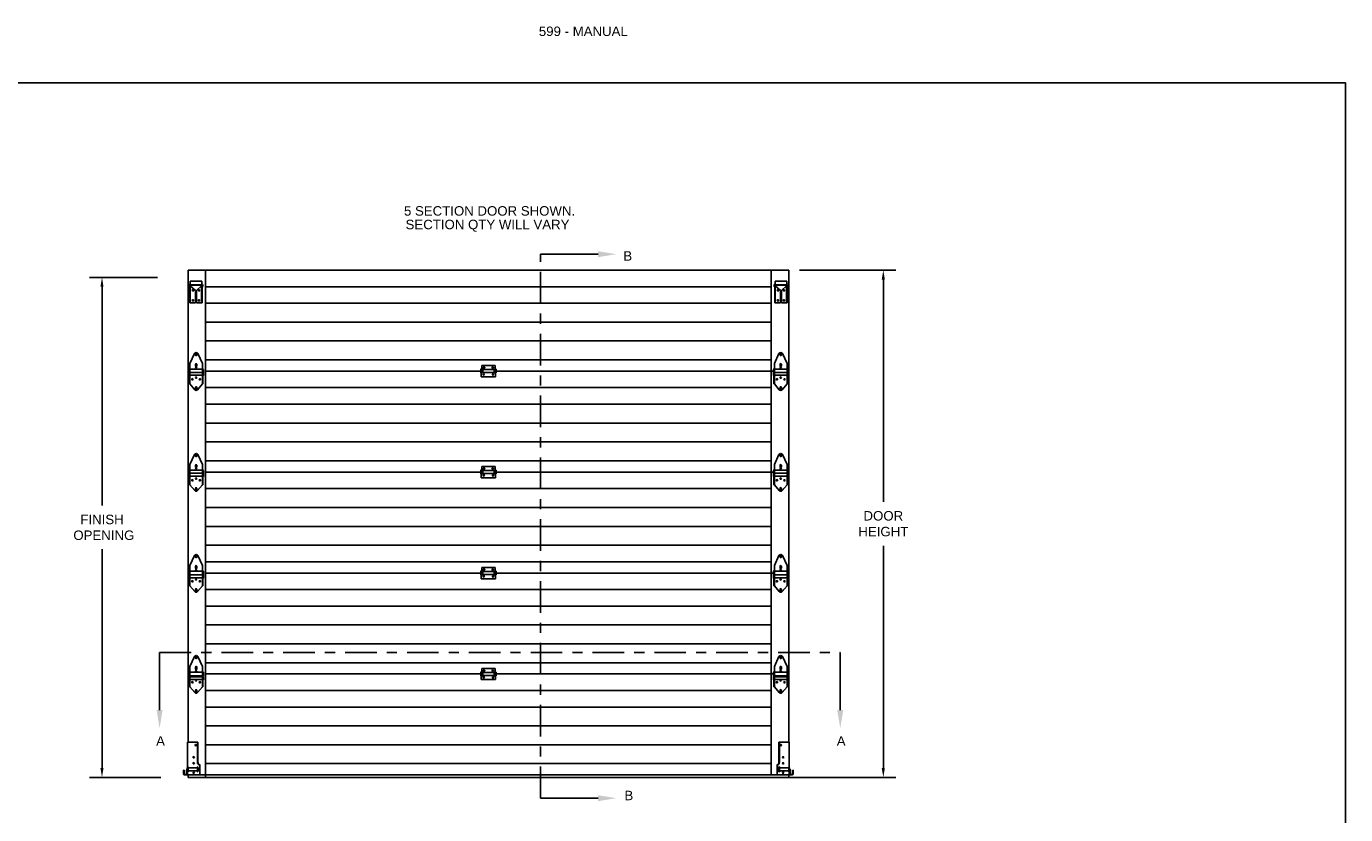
# Model space of a CAD drawing. Header units: inches. Extents: x 168.8 to 189.1, y 234.4 to 247.7.
# Tile 7 of 7: x 176 to 189.1, y 239.9 to 247.7. Entities that reach past the tile are written whole.
import ezdxf
from ezdxf import colors
from ezdxf.entities.mleader import LeaderData, LeaderLine
from ezdxf.math import Vec2, Vec3

# ---------------------------------------------------------------- set-up
doc = ezdxf.new("R2010")
doc.units = ezdxf.units.IN
doc.header["$LTSCALE"] = 0.25
doc.header["$MEASUREMENT"] = 0
doc.linetypes.add('CENTER', pattern=[2, 1.25, -0.25, 0.25, -0.25])
for name, color, linetype in [('599', 7, 'Continuous'), ('ANNOTATIONS', 1, 'Continuous'), ('SECTION CUTS', 6, 'CENTER')]:
    doc.layers.add(name, color=color, linetype=linetype)
doc.styles.add('ARIAL', font='arial.ttf', dxfattribs={"height": 0.09375})
doc.styles.get("Standard").update_dxf_attribs({"font": 'romans.shx'})
doc.dimstyles.new('STANDARD$0', dxfattribs={"dimtxt": 0.09375, "dimasz": 0.09375, "dimexe": 0.03125, "dimexo": 0.046875, "dimgap": 0.09, "dimtad": 0, "dimtih": 1, "dimtoh": 1, "dimdec": 4, "dimzin": 0, "dimdsep": 46, "dimtxsty": 'ARIAL', "dimcen": 0.09, "dimadec": 0, "dimazin": 0, "dimtfac": 1, "dimtdec": 4, "dimtofl": 0, "dimtmove": 0, "dimatfit": 1, "dimfxl": 1, "dimtolj": 1, "dimtzin": 0, "dimarcsym": 0})

# ---------------------------------------------------------------- blocks, each defined once
blk = doc.blocks.new('*D9')
at = {"layer": 'ANNOTATIONS', "color": 0, "lineweight": -2, "transparency": 16777216}
for p, q in [((183.65, 245.328), (184.606, 245.328)), ((184.481, 245.234), (184.481, 243.033)), ((184.481, 240.397), (184.481, 242.598)), ((183.544, 240.304), (184.606, 240.304))]:
    blk.add_line(p, q, dxfattribs=at)
at = {"layer": 'ANNOTATIONS', "color": 0, "transparency": 16777216}
for points in [[(184.465, 245.234), (184.496, 245.234), (184.481, 245.328)], [(184.465, 240.397), (184.496, 240.397), (184.481, 240.304)]]:
    blk.add_solid(points, dxfattribs=at)
at = {"layer": 'defpoints', "color": 0, "transparency": 16777216}
for p in [(183.544, 245.328), (183.438, 240.304), (184.481, 240.304)]:
    blk.add_point(p, dxfattribs=at)
at = {"layer": 'ANNOTATIONS', "color": 0, "transparency": 16777216, "insert": (184.481, 242.816), "char_height": 0.0938, "attachment_point": 5, "style": 'ARIAL'}
blk.add_mtext('\\A1;DOOR\\PHEIGHT', dxfattribs=at)
blk = doc.blocks.new('*D10')
at = {"layer": 'ANNOTATIONS', "color": 0, "lineweight": -2, "transparency": 16777216}
for p, q in [((177.293, 245.256), (176.619, 245.256)), ((176.744, 245.163), (176.744, 242.997)), ((176.744, 240.397), (176.744, 242.563)), ((177.327, 240.304), (176.619, 240.304))]:
    blk.add_line(p, q, dxfattribs=at)
at = {"layer": 'ANNOTATIONS', "color": 0, "transparency": 16777216}
for points in [[(176.728, 245.163), (176.759, 245.163), (176.744, 245.256)], [(176.728, 240.397), (176.759, 240.397), (176.744, 240.304)]]:
    blk.add_solid(points, dxfattribs=at)
at = {"layer": 'defpoints', "color": 0, "transparency": 16777216}
for p in [(177.399, 245.256), (176.744, 240.304), (177.433, 240.304)]:
    blk.add_point(p, dxfattribs=at)
at = {"layer": 'ANNOTATIONS', "color": 0, "transparency": 16777216, "insert": (176.744, 242.78), "char_height": 0.0938, "attachment_point": 5, "style": 'ARIAL'}
blk.add_mtext('\\A1;FINISH\\P OPENING', dxfattribs=at)

msp = doc.modelspace()

# ---------------------------------------------------------------- linework, layer by layer
at = {"layer": '599'}
for p, q in [((177.59666, 245.328), (183.54392, 245.328)), ((177.59666, 245.328), (177.59666, 240.653)), ((177.61613, 245.2183), (177.73163, 245.2183)), ((177.61613, 245.2183), (177.61613, 245.184)), ((177.73163, 245.2183), (177.73163, 245.184)), ((177.76904, 245.328), (177.76904, 240.30359)), ((183.37154, 245.328), (183.37154, 240.328)), ((183.52445, 245.2183), (183.40895, 245.2183)), ((183.40895, 245.2183), (183.40895, 245.184)), ((183.52445, 245.2183), (183.52445, 245.184)), ((183.54392, 245.328), (183.54392, 240.653)), ((177.60708, 245.17984), (177.60655, 245.16459)), ((177.61195, 245.1644), (177.60655, 245.16459)), ((177.61248, 245.17965), (177.61195, 245.1644)), ((177.61288, 245.1742), (177.61288, 245.003)), ((177.73078, 245.184), (177.61698, 245.184)), ((177.61818, 245.1742), (177.61818, 245.003)), ((177.66888, 245.128), (177.61818, 245.1739)), ((177.66888, 245.128), (177.66888, 245.003)), ((177.67888, 245.128), (177.72958, 245.1739)), ((177.67888, 245.128), (177.67888, 245.003)), ((177.72958, 245.1742), (177.72958, 245.003)), ((177.73488, 245.1742), (177.73488, 245.003)), ((177.73528, 245.17965), (177.73581, 245.1644)), ((177.73581, 245.1644), (177.74121, 245.16459)), ((177.74068, 245.17984), (177.74121, 245.16459)), ((177.76904, 245.16437), (183.37154, 245.16437)), ((183.3999, 245.17984), (183.39936, 245.16459)), ((183.40476, 245.1644), (183.39936, 245.16459)), ((183.40529, 245.17965), (183.40476, 245.1644)), ((183.4057, 245.1742), (183.4057, 245.003)), ((183.40979, 245.184), (183.5236, 245.184)), ((183.411, 245.1742), (183.411, 245.003)), ((183.4617, 245.128), (183.411, 245.1739)), ((183.4617, 245.128), (183.4617, 245.003)), ((183.4717, 245.128), (183.5224, 245.1739)), ((183.4717, 245.128), (183.4717, 245.003)), ((183.5224, 245.1742), (183.5224, 245.003)), ((183.5277, 245.1742), (183.5277, 245.003)), ((183.5281, 245.17965), (183.52863, 245.1644)), ((183.52863, 245.1644), (183.53403, 245.16459)), ((183.53349, 245.17984), (183.53403, 245.16459)), ((177.61288, 245.003), (177.66888, 245.003)), ((177.67888, 245.003), (177.73488, 245.003)), ((177.76904, 245.00083), (183.37154, 245.00083)), ((183.4617, 245.003), (183.4057, 245.003)), ((183.5277, 245.003), (183.4717, 245.003)), ((177.76904, 244.81393), (183.37154, 244.81393)), ((177.76904, 244.62704), (183.37154, 244.62704)), ((177.61355, 244.403), (177.65903, 244.50146)), ((177.66942, 244.49947), (177.66942, 244.48772)), ((177.68267, 244.48772), (177.68267, 244.49947)), ((177.73855, 244.403), (177.69307, 244.50146)), ((177.76904, 244.44014), (183.37154, 244.44014)), ((183.40203, 244.403), (183.4475, 244.50146)), ((183.4579, 244.48772), (183.4579, 244.49947)), ((183.47115, 244.49947), (183.47115, 244.48772)), ((183.52703, 244.403), (183.48155, 244.50146)), ((177.604, 244.34502), (177.609, 244.34175)), ((177.604, 244.28348), (177.604, 244.34502)), ((177.604, 244.31753), (177.609, 244.31426)), ((177.609, 244.2016), (177.609, 244.35237)), ((177.609, 244.35237), (177.61355, 244.35237)), ((177.61355, 244.2016), (177.61355, 244.403)), ((177.61355, 244.34737), (177.73855, 244.34737)), ((177.61355, 244.31585), (177.73855, 244.31585)), ((177.66942, 244.39615), (177.66942, 244.37815)), ((177.68267, 244.37815), (177.68267, 244.39615)), ((177.73855, 244.403), (177.73855, 244.2016)), ((177.73855, 244.35237), (177.7431, 244.35237)), ((177.7431, 244.35237), (177.7431, 244.2016)), ((177.7481, 244.34502), (177.7431, 244.34175)), ((177.7481, 244.31753), (177.7431, 244.31426)), ((177.7481, 244.28348), (177.7481, 244.34502)), ((177.76904, 244.328), (180.49464, 244.328)), ((180.49464, 244.3459), (180.49464, 244.3101)), ((180.49464, 244.3459), (180.49964, 244.34262)), ((180.49464, 244.3101), (180.49964, 244.31337)), ((180.49964, 244.353), (180.49964, 244.272)), ((180.50386, 244.353), (180.49964, 244.353)), ((180.50386, 244.384), (180.63671, 244.384)), ((180.50386, 244.384), (180.50386, 244.353)), ((180.51081, 244.34607), (180.51431, 244.34607)), ((180.51081, 244.30992), (180.51431, 244.30992)), ((180.51431, 244.34607), (180.51431, 244.30992)), ((180.51431, 244.34262), (180.62626, 244.34262)), ((180.51431, 244.31337), (180.62626, 244.31337)), ((180.52036, 244.36265), (180.52036, 244.36035)), ((180.53366, 244.36035), (180.53366, 244.36265)), ((180.60691, 244.36035), (180.60691, 244.36265)), ((180.62021, 244.36265), (180.62021, 244.36035)), ((180.62626, 244.34607), (180.62626, 244.30992)), ((180.62976, 244.34607), (180.62626, 244.34607)), ((180.62976, 244.30992), (180.62626, 244.30992)), ((180.63671, 244.384), (180.63671, 244.353)), ((180.64094, 244.353), (180.63671, 244.353)), ((180.64094, 244.272), (180.64094, 244.353)), ((180.64594, 244.3459), (180.64094, 244.34262)), ((180.64594, 244.3101), (180.64094, 244.31337)), ((180.64594, 244.3459), (180.64594, 244.3101)), ((180.64594, 244.328), (183.39248, 244.328)), ((183.39248, 244.28348), (183.39248, 244.34502)), ((183.39248, 244.34502), (183.39748, 244.34175)), ((183.39248, 244.31753), (183.39748, 244.31426)), ((183.39748, 244.35237), (183.39748, 244.2016)), ((183.40203, 244.35237), (183.39748, 244.35237)), ((183.40203, 244.403), (183.40203, 244.2016)), ((183.52703, 244.34737), (183.40203, 244.34737)), ((183.52703, 244.31585), (183.40203, 244.31585)), ((183.4579, 244.37815), (183.4579, 244.39615)), ((183.47115, 244.39615), (183.47115, 244.37815)), ((183.52703, 244.2016), (183.52703, 244.403)), ((183.53158, 244.35237), (183.52703, 244.35237)), ((183.53158, 244.2016), (183.53158, 244.35237)), ((183.53658, 244.34502), (183.53158, 244.34175)), ((183.53658, 244.31753), (183.53158, 244.31426)), ((183.53658, 244.28348), (183.53658, 244.34502)), ((177.604, 244.28348), (177.609, 244.28676)), ((177.609, 244.2016), (177.61355, 244.2016)), ((177.61355, 244.28676), (177.73855, 244.28676)), ((177.61355, 244.2016), (177.66167, 244.14407)), ((177.66942, 244.16727), (177.66942, 244.15552)), ((177.68267, 244.15552), (177.68267, 244.16727)), ((177.73855, 244.2016), (177.69043, 244.14407)), ((177.73855, 244.2016), (177.7431, 244.2016)), ((177.7481, 244.28348), (177.7431, 244.28676)), ((177.76904, 244.16437), (183.37154, 244.16437)), ((180.49964, 244.272), (180.64094, 244.272)), ((183.39248, 244.28348), (183.39748, 244.28676)), ((183.40203, 244.2016), (183.39748, 244.2016)), ((183.52703, 244.28676), (183.40203, 244.28676)), ((183.40203, 244.2016), (183.45014, 244.14407)), ((183.4579, 244.15552), (183.4579, 244.16727)), ((183.47115, 244.16727), (183.47115, 244.15552)), ((183.52703, 244.2016), (183.47891, 244.14407)), ((183.53158, 244.2016), (183.52703, 244.2016)), ((183.53658, 244.28348), (183.53158, 244.28676)), ((177.76904, 244.00083), (183.37154, 244.00083)), ((177.76904, 243.81393), (183.37154, 243.81393)), ((177.76904, 243.62704), (183.37154, 243.62704)), ((177.61355, 243.403), (177.65903, 243.50146)), ((177.61355, 243.2016), (177.61355, 243.403)), ((177.66942, 243.49947), (177.66942, 243.48772)), ((177.66942, 243.39615), (177.66942, 243.37815)), ((177.68267, 243.48772), (177.68267, 243.49947)), ((177.68267, 243.37815), (177.68267, 243.39615)), ((177.73855, 243.403), (177.69307, 243.50146)), ((177.73855, 243.403), (177.73855, 243.2016)), ((177.76904, 243.44014), (183.37154, 243.44014)), ((180.50386, 243.384), (180.63671, 243.384)), ((180.50386, 243.384), (180.50386, 243.353)), ((180.63671, 243.384), (180.63671, 243.353)), ((183.40203, 243.403), (183.4475, 243.50146)), ((183.40203, 243.403), (183.40203, 243.2016)), ((183.4579, 243.48772), (183.4579, 243.49947)), ((183.4579, 243.37815), (183.4579, 243.39615)), ((183.47115, 243.49947), (183.47115, 243.48772)), ((183.47115, 243.39615), (183.47115, 243.37815)), ((183.52703, 243.403), (183.48155, 243.50146)), ((183.52703, 243.2016), (183.52703, 243.403)), ((177.604, 243.34502), (177.609, 243.34175)), ((177.604, 243.28348), (177.604, 243.34502)), ((177.604, 243.31753), (177.609, 243.31426)), ((177.604, 243.28348), (177.609, 243.28676)), ((177.609, 243.2016), (177.609, 243.35237)), ((177.609, 243.35237), (177.61355, 243.35237)), ((177.61355, 243.34737), (177.73855, 243.34737)), ((177.61355, 243.31585), (177.73855, 243.31585)), ((177.61355, 243.28676), (177.73855, 243.28676)), ((177.73855, 243.35237), (177.7431, 243.35237)), ((177.7431, 243.35237), (177.7431, 243.2016)), ((177.7481, 243.34502), (177.7431, 243.34175)), ((177.7481, 243.31753), (177.7431, 243.31426)), ((177.7481, 243.28348), (177.7431, 243.28676)), ((177.7481, 243.28348), (177.7481, 243.34502)), ((177.76904, 243.328), (180.49464, 243.328)), ((180.49464, 243.3459), (180.49464, 243.3101)), ((180.49464, 243.3459), (180.49964, 243.34262)), ((180.49464, 243.3101), (180.49964, 243.31337)), ((180.49964, 243.353), (180.49964, 243.272)), ((180.50386, 243.353), (180.49964, 243.353)), ((180.49964, 243.272), (180.64094, 243.272)), ((180.51081, 243.34607), (180.51431, 243.34607)), ((180.51081, 243.30992), (180.51431, 243.30992)), ((180.51431, 243.34607), (180.51431, 243.30992)), ((180.51431, 243.34262), (180.62626, 243.34262)), ((180.51431, 243.31337), (180.62626, 243.31337)), ((180.52036, 243.36265), (180.52036, 243.36035)), ((180.53366, 243.36035), (180.53366, 243.36265)), ((180.60691, 243.36035), (180.60691, 243.36265)), ((180.62021, 243.36265), (180.62021, 243.36035)), ((180.62626, 243.34607), (180.62626, 243.30992)), ((180.62976, 243.34607), (180.62626, 243.34607)), ((180.62976, 243.30992), (180.62626, 243.30992)), ((180.64094, 243.353), (180.63671, 243.353)), ((180.64094, 243.272), (180.64094, 243.353)), ((180.64594, 243.3459), (180.64094, 243.34262)), ((180.64594, 243.3101), (180.64094, 243.31337)), ((180.64594, 243.3459), (180.64594, 243.3101)), ((180.64594, 243.328), (183.39248, 243.328)), ((183.39248, 243.28348), (183.39248, 243.34502)), ((183.39248, 243.34502), (183.39748, 243.34175)), ((183.39248, 243.31753), (183.39748, 243.31426)), ((183.39248, 243.28348), (183.39748, 243.28676)), ((183.39748, 243.35237), (183.39748, 243.2016)), ((183.40203, 243.35237), (183.39748, 243.35237)), ((183.52703, 243.34737), (183.40203, 243.34737)), ((183.52703, 243.31585), (183.40203, 243.31585)), ((183.52703, 243.28676), (183.40203, 243.28676)), ((183.53158, 243.35237), (183.52703, 243.35237)), ((183.53158, 243.2016), (183.53158, 243.35237)), ((183.53658, 243.34502), (183.53158, 243.34175)), ((183.53658, 243.31753), (183.53158, 243.31426)), ((183.53658, 243.28348), (183.53158, 243.28676)), ((183.53658, 243.28348), (183.53658, 243.34502)), ((177.609, 243.2016), (177.61355, 243.2016)), ((177.61355, 243.2016), (177.66167, 243.14407)), ((177.66942, 243.16727), (177.66942, 243.15552)), ((177.68267, 243.15552), (177.68267, 243.16727)), ((177.73855, 243.2016), (177.69043, 243.14407)), ((177.73855, 243.2016), (177.7431, 243.2016)), ((177.76904, 243.16437), (183.37154, 243.16437)), ((183.40203, 243.2016), (183.39748, 243.2016)), ((183.40203, 243.2016), (183.45014, 243.14407)), ((183.4579, 243.15552), (183.4579, 243.16727)), ((183.47115, 243.16727), (183.47115, 243.15552)), ((183.52703, 243.2016), (183.47891, 243.14407)), ((183.53158, 243.2016), (183.52703, 243.2016)), ((177.76904, 242.97747), (183.37154, 242.97747)), ((177.76904, 242.79057), (183.37154, 242.79057)), ((177.76904, 242.60367), (183.37154, 242.60367)), ((177.61355, 242.403), (177.65903, 242.50146)), ((177.66942, 242.49947), (177.66942, 242.48772)), ((177.68267, 242.48772), (177.68267, 242.49947)), ((177.73855, 242.403), (177.69307, 242.50146)), ((183.40203, 242.403), (183.4475, 242.50146)), ((183.4579, 242.48772), (183.4579, 242.49947)), ((183.47115, 242.49947), (183.47115, 242.48772)), ((183.52703, 242.403), (183.48155, 242.50146)), ((177.604, 242.31097), (177.604, 242.34502)), ((177.604, 242.34502), (177.609, 242.34175)), ((177.609, 242.2016), (177.609, 242.35237)), ((177.609, 242.35237), (177.61355, 242.35237)), ((177.61355, 242.2016), (177.61355, 242.403)), ((177.61355, 242.34737), (177.73855, 242.34737)), ((177.66942, 242.39615), (177.66942, 242.37815)), ((177.68267, 242.37815), (177.68267, 242.39615)), ((177.73855, 242.403), (177.73855, 242.2016)), ((177.73855, 242.35237), (177.7431, 242.35237)), ((177.7431, 242.35237), (177.7431, 242.2016)), ((177.7481, 242.34502), (177.7431, 242.34175)), ((177.7481, 242.31097), (177.7481, 242.34502)), ((177.76904, 242.44014), (183.37154, 242.44014)), ((180.49464, 242.3459), (180.49464, 242.3101)), ((180.49464, 242.3459), (180.49964, 242.34262)), ((180.50386, 242.353), (180.49964, 242.353)), ((180.49964, 242.353), (180.49964, 242.272)), ((180.50386, 242.384), (180.63671, 242.384)), ((180.50386, 242.384), (180.50386, 242.353)), ((180.51081, 242.34607), (180.51431, 242.34607)), ((180.51431, 242.34607), (180.51431, 242.30992)), ((180.51431, 242.34262), (180.62626, 242.34262)), ((180.52036, 242.36265), (180.52036, 242.36035)), ((180.53366, 242.36035), (180.53366, 242.36265)), ((180.60691, 242.36035), (180.60691, 242.36265)), ((180.62021, 242.36265), (180.62021, 242.36035)), ((180.62626, 242.34607), (180.62626, 242.30992)), ((180.62976, 242.34607), (180.62626, 242.34607)), ((180.63671, 242.384), (180.63671, 242.353)), ((180.64094, 242.353), (180.63671, 242.353)), ((180.64094, 242.272), (180.64094, 242.353)), ((180.64594, 242.3459), (180.64094, 242.34262)), ((180.64594, 242.3459), (180.64594, 242.3101)), ((183.39248, 242.31097), (183.39248, 242.34502)), ((183.39248, 242.34502), (183.39748, 242.34175)), ((183.40203, 242.35237), (183.39748, 242.35237)), ((183.39748, 242.35237), (183.39748, 242.2016)), ((183.40203, 242.403), (183.40203, 242.2016)), ((183.52703, 242.34737), (183.40203, 242.34737)), ((183.4579, 242.37815), (183.4579, 242.39615)), ((183.47115, 242.39615), (183.47115, 242.37815)), ((183.52703, 242.2016), (183.52703, 242.403)), ((183.53158, 242.35237), (183.52703, 242.35237)), ((183.53158, 242.2016), (183.53158, 242.35237)), ((183.53658, 242.34502), (183.53158, 242.34175)), ((183.53658, 242.31097), (183.53658, 242.34502)), ((177.604, 242.31097), (177.609, 242.31425)), ((177.604, 242.31031), (177.609, 242.30703)), ((177.604, 242.27626), (177.604, 242.31031)), ((177.604, 242.27626), (177.609, 242.27953)), ((177.61355, 242.30862), (177.73855, 242.30862)), ((177.61355, 242.27953), (177.73855, 242.27953)), ((177.7481, 242.31097), (177.7431, 242.31425)), ((177.7481, 242.31031), (177.7431, 242.30703)), ((177.7481, 242.27626), (177.7431, 242.27953)), ((177.7481, 242.27626), (177.7481, 242.31031)), ((177.76904, 242.32814), (180.49464, 242.32814)), ((177.76904, 242.328), (180.49464, 242.328)), ((180.49464, 242.3101), (180.49964, 242.31337)), ((180.49964, 242.272), (180.64094, 242.272)), ((180.51081, 242.30992), (180.51431, 242.30992)), ((180.51431, 242.31337), (180.62626, 242.31337)), ((180.62976, 242.30992), (180.62626, 242.30992)), ((180.64594, 242.3101), (180.64094, 242.31337)), ((180.64594, 242.32814), (183.37154, 242.32814)), ((180.64594, 242.328), (183.39248, 242.328)), ((183.39248, 242.31097), (183.39748, 242.31425)), ((183.39248, 242.31031), (183.39748, 242.30703)), ((183.39248, 242.27626), (183.39248, 242.31031)), ((183.39248, 242.27626), (183.39748, 242.27953)), ((183.52703, 242.30862), (183.40203, 242.30862)), ((183.52703, 242.27953), (183.40203, 242.27953)), ((183.53658, 242.31097), (183.53158, 242.31425)), ((183.53658, 242.31031), (183.53158, 242.30703)), ((183.53658, 242.27626), (183.53158, 242.27953)), ((183.53658, 242.27626), (183.53658, 242.31031)), ((177.609, 242.2016), (177.61355, 242.2016)), ((177.61355, 242.2016), (177.66167, 242.14407)), ((177.66942, 242.16727), (177.66942, 242.15552)), ((177.68267, 242.15552), (177.68267, 242.16727)), ((177.73855, 242.2016), (177.69043, 242.14407)), ((177.73855, 242.2016), (177.7431, 242.2016)), ((177.76904, 242.16437), (183.37154, 242.16437)), ((183.40203, 242.2016), (183.39748, 242.2016)), ((183.40203, 242.2016), (183.45014, 242.14407)), ((183.4579, 242.15552), (183.4579, 242.16727)), ((183.47115, 242.16727), (183.47115, 242.15552)), ((183.52703, 242.2016), (183.47891, 242.14407)), ((183.53158, 242.2016), (183.52703, 242.2016)), ((177.76904, 242.00083), (183.37154, 242.00083)), ((177.76904, 241.81393), (183.37154, 241.81393)), ((177.76904, 241.62704), (183.37154, 241.62704)), ((177.61355, 241.403), (177.65903, 241.50146)), ((177.66942, 241.49947), (177.66942, 241.48772)), ((177.68267, 241.48772), (177.68267, 241.49947)), ((177.73855, 241.403), (177.69307, 241.50146)), ((177.76904, 241.44014), (183.37154, 241.44014)), ((183.40203, 241.403), (183.4475, 241.50146)), ((183.4579, 241.48772), (183.4579, 241.49947)), ((183.47115, 241.49947), (183.47115, 241.48772)), ((183.52703, 241.403), (183.48155, 241.50146)), ((177.604, 241.34502), (177.609, 241.34175)), ((177.604, 241.31097), (177.604, 241.34502)), ((177.604, 241.31097), (177.609, 241.31425)), ((177.604, 241.30315), (177.609, 241.29987)), ((177.604, 241.2691), (177.604, 241.30315)), ((177.609, 241.35237), (177.61355, 241.35237)), ((177.609, 241.2016), (177.609, 241.35237)), ((177.61355, 241.2016), (177.61355, 241.403)), ((177.61355, 241.34737), (177.73855, 241.34737)), ((177.61355, 241.30862), (177.73855, 241.30862)), ((177.61355, 241.29987), (177.73855, 241.29987)), ((177.66942, 241.39615), (177.66942, 241.37815)), ((177.68267, 241.37815), (177.68267, 241.39615)), ((177.73855, 241.403), (177.73855, 241.2016)), ((177.73855, 241.35237), (177.7431, 241.35237)), ((177.7431, 241.35237), (177.7431, 241.2016)), ((177.7481, 241.34502), (177.7431, 241.34175)), ((177.7481, 241.31097), (177.7431, 241.31425)), ((177.7481, 241.30315), (177.7431, 241.29987)), ((177.7481, 241.31097), (177.7481, 241.34502)), ((177.7481, 241.2691), (177.7481, 241.30315)), ((177.76904, 241.328), (180.49464, 241.328)), ((180.49464, 241.3459), (180.49464, 241.3101)), ((180.49464, 241.3459), (180.49964, 241.34262)), ((180.49464, 241.3101), (180.49964, 241.31337)), ((180.50386, 241.353), (180.49964, 241.353)), ((180.49964, 241.353), (180.49964, 241.272)), ((180.50386, 241.384), (180.63671, 241.384)), ((180.50386, 241.384), (180.50386, 241.353)), ((180.51081, 241.34607), (180.51431, 241.34607)), ((180.51081, 241.30992), (180.51431, 241.30992)), ((180.51431, 241.34607), (180.51431, 241.30992)), ((180.51431, 241.34262), (180.62626, 241.34262)), ((180.51431, 241.31337), (180.62626, 241.31337)), ((180.52036, 241.36265), (180.52036, 241.36035)), ((180.53366, 241.36035), (180.53366, 241.36265)), ((180.60691, 241.36035), (180.60691, 241.36265)), ((180.62021, 241.36265), (180.62021, 241.36035)), ((180.62626, 241.34607), (180.62626, 241.30992)), ((180.62976, 241.34607), (180.62626, 241.34607)), ((180.62976, 241.30992), (180.62626, 241.30992)), ((180.63671, 241.384), (180.63671, 241.353)), ((180.64094, 241.353), (180.63671, 241.353)), ((180.64094, 241.272), (180.64094, 241.353)), ((180.64594, 241.3459), (180.64094, 241.34262)), ((180.64594, 241.3101), (180.64094, 241.31337)), ((180.64594, 241.3459), (180.64594, 241.3101)), ((180.64594, 241.328), (183.39248, 241.328)), ((183.39248, 241.34502), (183.39748, 241.34175)), ((183.39248, 241.31097), (183.39248, 241.34502)), ((183.39248, 241.31097), (183.39748, 241.31425)), ((183.39248, 241.2691), (183.39248, 241.30315)), ((183.39248, 241.30315), (183.39748, 241.29987)), ((183.39748, 241.35237), (183.39748, 241.2016)), ((183.40203, 241.35237), (183.39748, 241.35237)), ((183.40203, 241.403), (183.40203, 241.2016)), ((183.52703, 241.34737), (183.40203, 241.34737)), ((183.52703, 241.30862), (183.40203, 241.30862)), ((183.52703, 241.29987), (183.40203, 241.29987)), ((183.4579, 241.37815), (183.4579, 241.39615)), ((183.47115, 241.39615), (183.47115, 241.37815)), ((183.52703, 241.2016), (183.52703, 241.403)), ((183.53158, 241.35237), (183.52703, 241.35237)), ((183.53158, 241.2016), (183.53158, 241.35237)), ((183.53658, 241.34502), (183.53158, 241.34175)), ((183.53658, 241.31097), (183.53158, 241.31425)), ((183.53658, 241.30315), (183.53158, 241.29987)), ((183.53658, 241.31097), (183.53658, 241.34502)), ((183.53658, 241.2691), (183.53658, 241.30315)), ((177.604, 241.2691), (177.609, 241.27237)), ((177.609, 241.2016), (177.61355, 241.2016)), ((177.61355, 241.27237), (177.73855, 241.27237)), ((177.61355, 241.2016), (177.66167, 241.14407)), ((177.66942, 241.16727), (177.66942, 241.15552)), ((177.68267, 241.15552), (177.68267, 241.16727)), ((177.73855, 241.2016), (177.69043, 241.14407)), ((177.73855, 241.2016), (177.7431, 241.2016)), ((177.7481, 241.2691), (177.7431, 241.27237)), ((177.76904, 241.16437), (183.37154, 241.16437)), ((180.49964, 241.272), (180.64094, 241.272)), ((183.39248, 241.2691), (183.39748, 241.27237)), ((183.40203, 241.2016), (183.39748, 241.2016)), ((183.52703, 241.27237), (183.40203, 241.27237)), ((183.40203, 241.2016), (183.45014, 241.14407)), ((183.4579, 241.15552), (183.4579, 241.16727)), ((183.47115, 241.16727), (183.47115, 241.15552)), ((183.52703, 241.2016), (183.47891, 241.14407)), ((183.53158, 241.2016), (183.52703, 241.2016)), ((183.53658, 241.2691), (183.53158, 241.27237)), ((177.76904, 241.00083), (183.37154, 241.00083)), ((177.76904, 240.81393), (183.37154, 240.81393)), ((177.59166, 240.328), (177.59166, 240.653)), ((177.59166, 240.653), (177.69316, 240.653)), ((177.68816, 240.453), (177.68816, 240.653)), ((177.69316, 240.453), (177.69316, 240.653)), ((183.44742, 240.453), (183.44742, 240.653)), ((183.54892, 240.653), (183.44742, 240.653)), ((183.45242, 240.453), (183.45242, 240.653)), ((183.54892, 240.328), (183.54892, 240.653)), ((177.76904, 240.62704), (183.37154, 240.62704)), ((177.55166, 240.338), (177.55166, 240.37487)), ((177.55166, 240.37487), (177.55666, 240.37487)), ((177.55666, 240.338), (177.55666, 240.37487)), ((177.58041, 240.333), (177.58041, 240.37675)), ((177.58716, 240.36789), (177.58716, 240.39999)), ((177.58716, 240.39999), (177.59166, 240.39781)), ((177.59166, 240.40737), (177.59666, 240.40737)), ((177.59666, 240.3605), (177.59666, 240.40737)), ((177.68853, 240.39781), (177.59666, 240.39781)), ((177.68853, 240.40737), (177.68853, 240.3605)), ((177.68853, 240.40737), (177.69353, 240.40737)), ((177.69353, 240.3605), (177.69353, 240.40737)), ((177.69803, 240.39999), (177.69353, 240.39781)), ((177.69803, 240.36789), (177.69803, 240.39999)), ((177.71166, 240.328), (177.71166, 240.42886)), ((177.76904, 240.44014), (183.37154, 240.44014)), ((183.42892, 240.328), (183.42892, 240.42886)), ((183.44254, 240.36789), (183.44254, 240.39999)), ((183.44254, 240.39999), (183.44704, 240.39781)), ((183.45204, 240.40737), (183.44704, 240.40737)), ((183.44704, 240.3605), (183.44704, 240.40737)), ((183.45204, 240.40737), (183.45204, 240.3605)), ((183.45204, 240.39781), (183.54392, 240.39781)), ((183.54892, 240.40737), (183.54392, 240.40737)), ((183.54392, 240.3605), (183.54392, 240.40737)), ((183.55342, 240.39999), (183.54892, 240.39781)), ((183.55342, 240.36789), (183.55342, 240.39999)), ((183.56017, 240.333), (183.56017, 240.37675)), ((183.58392, 240.338), (183.58392, 240.37487)), ((183.58892, 240.37487), (183.58392, 240.37487)), ((183.58892, 240.338), (183.58892, 240.37487)), ((177.56166, 240.333), (177.59166, 240.333)), ((177.56166, 240.328), (183.57892, 240.328)), ((177.58716, 240.36789), (177.59166, 240.37006)), ((177.59166, 240.3605), (177.59666, 240.3605)), ((177.68853, 240.37006), (177.59666, 240.37006)), ((177.59666, 240.328), (177.59666, 240.30359)), ((177.59666, 240.30359), (183.54392, 240.30359)), ((177.68853, 240.3605), (177.69353, 240.3605)), ((177.69803, 240.36789), (177.69353, 240.37006)), ((183.44254, 240.36789), (183.44704, 240.37006)), ((183.45204, 240.3605), (183.44704, 240.3605)), ((183.45204, 240.37006), (183.54392, 240.37006)), ((183.54892, 240.3605), (183.54392, 240.3605)), ((183.54392, 240.328), (183.54392, 240.30359)), ((183.55342, 240.36789), (183.54892, 240.37006)), ((183.57892, 240.333), (183.54892, 240.333))]:
    msp.add_line(p, q, dxfattribs=at)
at = {"layer": '599', "linetype": 'Continuous'}
for p, q in [((177.72508, 245.1787), (177.62268, 245.1787)), ((183.4155, 245.1787), (183.5179, 245.1787))]:
    msp.add_line(p, q, dxfattribs=at)
at = {"layer": '599'}
for centre, radius in [((177.64388, 245.128), 0.00665), ((177.70388, 245.128), 0.00665), ((183.4367, 245.128), 0.00665), ((183.4967, 245.128), 0.00665), ((177.64388, 245.028), 0.00665), ((177.70388, 245.028), 0.00665), ((183.4367, 245.028), 0.00665), ((183.4967, 245.028), 0.00665), ((177.67605, 244.35845), 0.00663), ((180.52354, 244.2945), 0.00663), ((180.61704, 244.2945), 0.00663), ((183.46453, 244.35845), 0.00663), ((177.63855, 244.24669), 0.00663), ((177.67605, 244.26387), 0.00663), ((177.71355, 244.24669), 0.00663), ((183.42703, 244.24669), 0.00663), ((183.46453, 244.26387), 0.00663), ((183.50203, 244.24669), 0.00663), ((177.63855, 243.24669), 0.00663), ((177.67605, 243.35845), 0.00663), ((177.67605, 243.26387), 0.00663), ((177.71355, 243.24669), 0.00663), ((180.52354, 243.2945), 0.00663), ((180.61704, 243.2945), 0.00663), ((183.42703, 243.24669), 0.00663), ((183.46453, 243.35845), 0.00663), ((183.46453, 243.26387), 0.00663), ((183.50203, 243.24669), 0.00663), ((177.67605, 242.35845), 0.00663), ((183.46453, 242.35845), 0.00663), ((177.63855, 242.24669), 0.00663), ((177.67605, 242.26387), 0.00663), ((177.71355, 242.24669), 0.00663), ((180.52354, 242.2945), 0.00663), ((180.61704, 242.2945), 0.00663), ((183.42703, 242.24669), 0.00663), ((183.46453, 242.26387), 0.00663), ((183.50203, 242.24669), 0.00663), ((177.67605, 241.35845), 0.00663), ((180.52354, 241.2945), 0.00663), ((180.61704, 241.2945), 0.00663), ((183.46453, 241.35845), 0.00663), ((177.63855, 241.24669), 0.00663), ((177.67605, 241.26387), 0.00663), ((177.71355, 241.24669), 0.00663), ((183.42703, 241.24669), 0.00663), ((183.46453, 241.26387), 0.00663), ((183.50203, 241.24669), 0.00663), ((177.65166, 240.50312), 0.00663), ((177.67203, 240.62327), 0.00663), ((183.46854, 240.62327), 0.00663), ((183.48892, 240.50312), 0.00663), ((177.65166, 240.44362), 0.00663), ((183.48892, 240.44362), 0.00663), ((177.65166, 240.35037), 0.00663), ((183.48892, 240.35037), 0.00663)]:
    msp.add_circle(centre, radius, dxfattribs=at)
for centre, radius, start, end in [((177.61698, 245.1795), 0.0099, 94.899837, 178), ((177.61698, 245.1795), 0.0045, 90, 178), ((177.62268, 245.1742), 0.0098, 90, 180), ((177.62268, 245.1742), 0.0045, 90, 180), ((177.72508, 245.1742), 0.0098, 0, 90), ((177.72508, 245.1742), 0.0045, 0, 90), ((177.73078, 245.1795), 0.0045, 2, 90), ((177.73078, 245.1795), 0.0099, 2, 85.100163), ((183.40979, 245.1795), 0.0099, 94.899837, 178), ((183.40979, 245.1795), 0.0045, 90, 178), ((183.4155, 245.1742), 0.0098, 90, 180), ((183.4155, 245.1742), 0.0045, 90, 180), ((183.5179, 245.1742), 0.0098, 0, 90), ((183.5179, 245.1742), 0.0045, 0, 90), ((183.5236, 245.1795), 0.0045, 2, 90), ((183.5236, 245.1795), 0.0099, 2, 85.100163), ((177.67605, 244.4936), 0.01875, 24.791407, 155.208593), ((177.67605, 244.49947), 0.00663, 0, 180), ((177.67605, 244.48772), 0.00663, 180, 0), ((183.46453, 244.4936), 0.01875, 24.791407, 155.208593), ((183.46453, 244.49947), 0.00663, 0, 180), ((183.46453, 244.48772), 0.00663, 180, 0), ((177.67605, 244.39615), 0.00663, 0, 180), ((177.67605, 244.37815), 0.00663, 180, 0), ((180.51081, 244.34957), 0.0035, 180, 270), ((180.51081, 244.30642), 0.0035, 90, 180), ((180.52701, 244.36265), 0.00665, 0, 180), ((180.52701, 244.36035), 0.00665, 180, 0), ((180.61356, 244.36265), 0.00665, 0, 180), ((180.61356, 244.36035), 0.00665, 180, 0), ((180.62976, 244.34957), 0.0035, 270, 0), ((180.62976, 244.30642), 0.0035, 0, 90), ((183.46453, 244.39615), 0.00663, 0, 180), ((183.46453, 244.37815), 0.00663, 180, 0), ((177.67605, 244.16727), 0.00663, 0, 180), ((183.46453, 244.16727), 0.00663, 0, 180), ((177.67605, 244.1561), 0.01875, 219.909063, 320.090937), ((177.67605, 244.15552), 0.00663, 180, 0), ((183.46453, 244.1561), 0.01875, 219.909063, 320.090937), ((183.46453, 244.15552), 0.00663, 180, 0), ((177.67605, 243.4936), 0.01875, 24.791407, 155.208593), ((183.46453, 243.4936), 0.01875, 24.791407, 155.208593), ((177.67605, 243.49947), 0.00663, 0, 180), ((177.67605, 243.48772), 0.00663, 180, 0), ((177.67605, 243.39615), 0.00663, 0, 180), ((183.46453, 243.49947), 0.00663, 0, 180), ((183.46453, 243.48772), 0.00663, 180, 0), ((183.46453, 243.39615), 0.00663, 0, 180), ((177.67605, 243.37815), 0.00663, 180, 0), ((180.51081, 243.34957), 0.0035, 180, 270), ((180.51081, 243.30642), 0.0035, 90, 180), ((180.52701, 243.36265), 0.00665, 0, 180), ((180.52701, 243.36035), 0.00665, 180, 0), ((180.61356, 243.36265), 0.00665, 0, 180), ((180.61356, 243.36035), 0.00665, 180, 0), ((180.62976, 243.34957), 0.0035, 270, 0), ((180.62976, 243.30642), 0.0035, 0, 90), ((183.46453, 243.37815), 0.00663, 180, 0), ((177.67605, 243.1561), 0.01875, 219.909063, 320.090937), ((177.67605, 243.16727), 0.00663, 0, 180), ((177.67605, 243.15552), 0.00663, 180, 0), ((183.46453, 243.1561), 0.01875, 219.909063, 320.090937), ((183.46453, 243.16727), 0.00663, 0, 180), ((183.46453, 243.15552), 0.00663, 180, 0), ((177.67605, 242.4936), 0.01875, 24.791407, 155.208593), ((177.67605, 242.49947), 0.00663, 0, 180), ((177.67605, 242.48772), 0.00663, 180, 0), ((183.46453, 242.4936), 0.01875, 24.791407, 155.208593), ((183.46453, 242.49947), 0.00663, 0, 180), ((183.46453, 242.48772), 0.00663, 180, 0), ((177.67605, 242.39615), 0.00663, 0, 180), ((177.67605, 242.37815), 0.00663, 180, 0), ((180.51081, 242.34957), 0.0035, 180, 270), ((180.52701, 242.36265), 0.00665, 0, 180), ((180.52701, 242.36035), 0.00665, 180, 0), ((180.61356, 242.36265), 0.00665, 0, 180), ((180.61356, 242.36035), 0.00665, 180, 0), ((180.62976, 242.34957), 0.0035, 270, 0), ((183.46453, 242.39615), 0.00663, 0, 180), ((183.46453, 242.37815), 0.00663, 180, 0), ((180.51081, 242.30642), 0.0035, 90, 180), ((180.62976, 242.30642), 0.0035, 0, 90), ((177.67605, 242.1561), 0.01875, 219.909063, 320.090937), ((177.67605, 242.16727), 0.00663, 0, 180), ((177.67605, 242.15552), 0.00663, 180, 0), ((183.46453, 242.1561), 0.01875, 219.909063, 320.090937), ((183.46453, 242.16727), 0.00663, 0, 180), ((183.46453, 242.15552), 0.00663, 180, 0), ((177.67605, 241.4936), 0.01875, 24.791407, 155.208593), ((177.67605, 241.49947), 0.00663, 0, 180), ((177.67605, 241.48772), 0.00663, 180, 0), ((183.46453, 241.4936), 0.01875, 24.791407, 155.208593), ((183.46453, 241.49947), 0.00663, 0, 180), ((183.46453, 241.48772), 0.00663, 180, 0), ((177.67605, 241.39615), 0.00663, 0, 180), ((177.67605, 241.37815), 0.00663, 180, 0), ((180.51081, 241.34957), 0.0035, 180, 270), ((180.51081, 241.30642), 0.0035, 90, 180), ((180.52701, 241.36265), 0.00665, 0, 180), ((180.52701, 241.36035), 0.00665, 180, 0), ((180.61356, 241.36265), 0.00665, 0, 180), ((180.61356, 241.36035), 0.00665, 180, 0), ((180.62976, 241.34957), 0.0035, 270, 0), ((180.62976, 241.30642), 0.0035, 0, 90), ((183.46453, 241.39615), 0.00663, 0, 180), ((183.46453, 241.37815), 0.00663, 180, 0), ((177.67605, 241.16727), 0.00663, 0, 180), ((183.46453, 241.16727), 0.00663, 0, 180), ((177.67605, 241.1561), 0.01875, 219.909063, 320.090937), ((177.67605, 241.15552), 0.00663, 180, 0), ((183.46453, 241.1561), 0.01875, 219.909063, 320.090937), ((183.46453, 241.15552), 0.00663, 180, 0), ((177.59291, 240.37675), 0.0125, 117.387108, 180), ((177.71816, 240.453), 0.03, 180, 257.486675), ((177.71816, 240.453), 0.025, 180, 254.929938), ((183.42242, 240.453), 0.025, 285.070062, 0), ((183.42242, 240.453), 0.03, 282.513325, 0), ((183.54767, 240.37675), 0.0125, 0, 62.612892), ((177.56166, 240.338), 0.01, 180, 270), ((177.56166, 240.338), 0.005, 180, 270), ((183.57892, 240.338), 0.005, 270, 0), ((183.57892, 240.338), 0.01, 270, 0)]:
    msp.add_arc(centre, radius, start, end, dxfattribs=at)
at = {"layer": 'defpoints'}
msp.add_lwpolyline([(189.05875, 234.44685), (168.77187, 234.44685), (168.77187, 247.18196), (189.05875, 247.18196)], close=True, dxfattribs=at)
at = {"layer": 'SECTION CUTS'}
for p, q in [((181.08651, 240.09763), (181.08651, 245.48589)), ((177.31427, 241.53963), (184.05426, 241.53963))]:
    msp.add_line(p, q, dxfattribs=at)

# ---------------------------------------------------------------- texts
at = {"layer": 'ANNOTATIONS', "char_height": 0.09375, "width": 6.6097632, "attachment_point": 1, "line_spacing_factor": 0.86134, "style": 'ARIAL'}
for s, insert in [('599 - MANUAL ', (181.06988, 247.74099)), ('\\pi2.44466; 5 SECTION DOOR SHOWN.  \\P\\pi2.49691;SECTION QTY WILL VARY', (177.25307, 245.9618))]:
    msp.add_mtext(s, dxfattribs=dict(at, insert=insert))
at = {"layer": 'SECTION CUTS', "style": 'ARIAL'}
for s, p in [('B', (181.90659, 245.4221)), ('A', (177.27979, 240.6172)), ('A', (184.01979, 240.6172)), ('B', (181.91727, 240.0775))]:
    msp.add_text(s, height=0.09375, dxfattribs=at).set_placement(p)

# ---------------------------------------------------------------- dimensions: what is measured, and where the dimension line sits
at = {"layer": 'ANNOTATIONS'}
for base, p1, p2, text, picture, middle in [((176.74355, 240.30359), (177.39912, 245.25644), (177.43348, 240.30359), 'FINISH\\P OPENING', '*D10', (176.74355, 242.78001)), ((184.48065, 240.30359), (183.54392, 245.328), (183.43756, 240.30359), 'DOOR\\PHEIGHT', '*D9', (184.48065, 242.81579))]:
    dim = msp.add_linear_dim(base=base, p1=p1, p2=p2, angle=90, text=text, dimstyle='STANDARD$0', override={"dimexe": 0.125, "dimexo": 0.10625, "dimcen": 0.153, "dimtmove": 1}, dxfattribs=at)
    dim.commit()
    dim.dimension.update_dxf_attribs({"geometry": picture, "text_midpoint": middle})

# ---------------------------------------------------------------- leaders
at = {"layer": 'SECTION CUTS'}
ml = msp.add_multileader_mtext('Standard', dxfattribs=at)
ml.set_content('', color=256)
ml.set_leader_properties()
ml.build(insert=Vec2(0, 0))
ml.multileader.update_dxf_attribs({"dogleg_length": 0, "arrow_head_size": 0.18})
ctx = ml.context
ctx.base_point, ctx.char_height, ctx.arrow_head_size, ctx.landing_gap_size, ctx.plane_origin, ctx.plane_x_axis, ctx.plane_y_axis = Vec3(181.08651, 245.48589), 0.18, 0.18, 0, Vec3(181.83603, 245.48589), Vec3(0, 1), Vec3(-1, 0)
notes = []
notes.append((ctx, [(0, (1, 1, 0), (181.08651, 245.48589), (1, 0), 0, [(0, [(181.83603, 245.48589)], 0, [])])]))
ctx.mtext.insert, ctx.mtext.text_direction, ctx.mtext.rotation, ctx.mtext.flow_direction = Vec3(180.99651, 245.48589), Vec3(0, 1), 1.57079633, 5
ml = msp.add_multileader_mtext('Standard', dxfattribs=at)
ml.set_content('', color=256)
ml.set_leader_properties()
ml.build(insert=Vec2(0, 0))
ml.multileader.update_dxf_attribs({"dogleg_length": 0, "arrow_head_size": 0.18})
ctx = ml.context
ctx.base_point, ctx.char_height, ctx.arrow_head_size, ctx.landing_gap_size, ctx.plane_origin = Vec3(177.31427, 241.53963), 0.18, 0.18, 0, Vec3(177.31427, 240.79011)
notes.append((ctx, [(0, (1, 1, 0), (177.31427, 241.53963), (1, 0), 0, [(0, [(177.31427, 240.79011)], 0, [])])]))
ctx.mtext.insert, ctx.mtext.flow_direction = Vec3(177.31427, 241.62963), 5
ml = msp.add_multileader_mtext('Standard', dxfattribs=at)
ml.set_content('', color=256)
ml.set_leader_properties()
ml.build(insert=Vec2(0, 0))
ml.multileader.update_dxf_attribs({"dogleg_length": 0, "arrow_head_size": 0.18})
ctx = ml.context
ctx.base_point, ctx.char_height, ctx.arrow_head_size, ctx.landing_gap_size, ctx.plane_origin = Vec3(184.05426, 241.53963), 0.18, 0.18, 0, Vec3(184.05426, 240.79011)
notes.append((ctx, [(0, (1, 1, 0), (184.05426, 241.53963), (1, 0), 0, [(0, [(184.05426, 240.79011)], 0, [])])]))
ctx.mtext.insert, ctx.mtext.flow_direction = Vec3(184.05426, 241.62963), 5
ml = msp.add_multileader_mtext('Standard', dxfattribs=at)
ml.set_content('', color=256)
ml.set_leader_properties()
ml.build(insert=Vec2(0, 0))
ml.multileader.update_dxf_attribs({"dogleg_length": 0, "arrow_head_size": 0.18})
ctx = ml.context
ctx.base_point, ctx.char_height, ctx.arrow_head_size, ctx.landing_gap_size, ctx.plane_origin, ctx.plane_x_axis, ctx.plane_y_axis = Vec3(181.08651, 240.09763), 0.18, 0.18, 0, Vec3(181.83603, 240.09763), Vec3(0, 1), Vec3(-1, 0)
notes.append((ctx, [(0, (1, 1, 0), (181.08651, 240.09763), (1, 0), 0, [(0, [(181.83603, 240.09763)], 0, [])])]))
ctx.mtext.insert, ctx.mtext.text_direction, ctx.mtext.rotation, ctx.mtext.flow_direction = Vec3(180.99651, 240.09763), Vec3(0, 1), 1.57079633, 5
for ctx, leaders in notes:
    for number, flags, end, landing, length, lines in leaders:
        leader = LeaderData()
        leader.index, (leader.has_last_leader_line, leader.has_dogleg_vector, leader.attachment_direction) = number, flags
        leader.last_leader_point, leader.dogleg_vector, leader.dogleg_length = Vec3(end), Vec3(landing), length
        for number, points, colour, breaks in lines:
            line = LeaderLine()
            line.index, line.vertices, line.color, line.breaks = number, Vec3.list(points), colors.encode_raw_color(colour), breaks
            leader.lines.append(line)
        ctx.leaders.append(leader)

doc.saveas('drawing.dxf')
